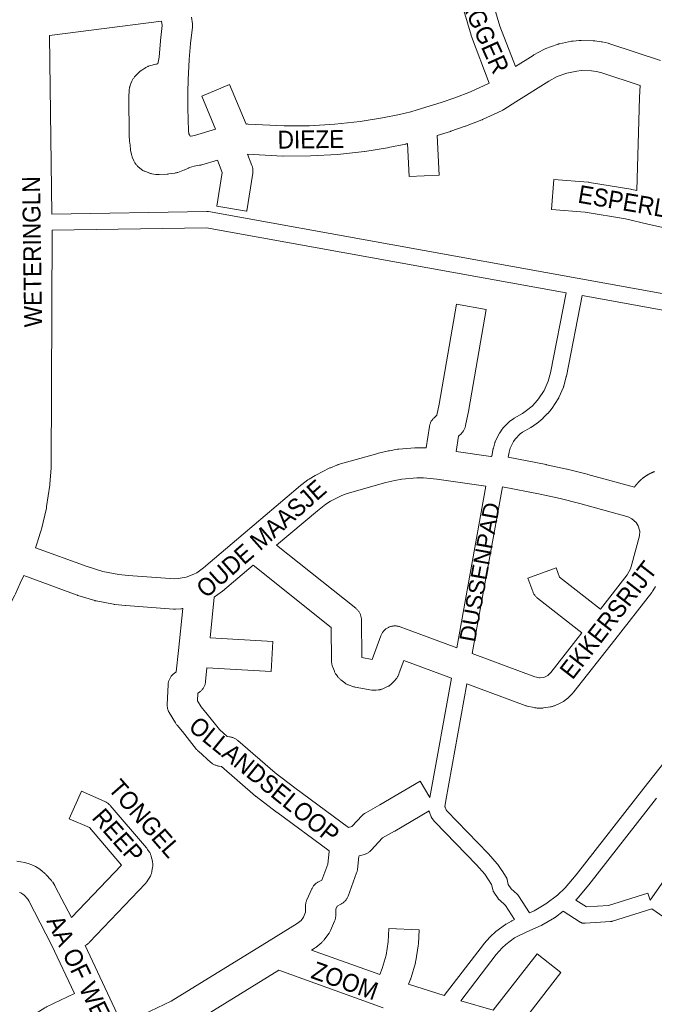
# Model space of a CAD drawing. Header units: metres. Extents: x 123819 to 142731, y 393440 to 405763.
# Tile 82 of 256: x 131004 to 131278, y 395355 to 395780. Entities that reach past the tile are written whole.
import ezdxf
from ezdxf.enums import TextEntityAlignment as Align

# ---------------------------------------------------------------- set-up
doc = ezdxf.new("R2010")
doc.units = ezdxf.units.M
doc.header["$MEASUREMENT"] = 0
for name, color, linetype, lineweight in [('gs-anno-wegen algemeen tekst', 7, 'Continuous', 0), ('gs-knt-aanvullende hoofdweg', 7, 'Continuous', 0), ('gs-knt-fietspaden', 7, 'Continuous', 0), ('gs-knt-wegen algemeen', 7, 'Continuous', 0), ('gs-vlk-plantopografie wegen algemeen', 7, 'Continuous', 0)]:
    doc.layers.add(name, color=color, linetype=linetype, lineweight=lineweight)
doc.styles.add('Style-Arial', font='arial.ttf')

msp = doc.modelspace()

# ---------------------------------------------------------------- linework, layer by layer
at = {"layer": 'gs-knt-aanvullende hoofdweg', "color": 7, "linetype": 'Continuous', "flags": 128}
for points in [[(131065.69, 395779.32), (131017.29, 395773.06)], [(131017.29, 395773.06), (131017.5, 395761.71), (131017.5, 395761.68), (131018.34, 395696.04)], [(131018.41, 395689.02), (131018.01, 395586.83), (131018, 395586.57), (131017.99, 395586.32), (131017.5, 395579.57), (131017.48, 395579.3), (131017.44, 395579.02), (131016.09, 395569.76), (131016.04, 395569.45), (131015.97, 395569.13), (131013.83, 395560.02), (131013.77, 395559.79), (131013.7, 395559.56), (131012.34, 395555.08), (131012.27, 395554.85), (131012.19, 395554.62), (131011.21, 395552.01)], [(131006.22, 395539.98), (131004.61, 395536.78), (131002.68, 395532.15), (131002.53, 395531.81), (131002.37, 395531.49), (130998.99, 395525.19), (130998.86, 395524.95), (130998.81, 395524.87), (130998.79, 395524.83), (130998.76, 395524.79), (130998.71, 395524.71), (130998.56, 395524.47), (130994.5, 395518.59), (130994.32, 395518.34), (130994.12, 395518.09), (130991.85, 395515.33), (130991.72, 395515.17), (130974.62, 395495.48), (130974.59, 395495.46), (130946.68, 395463.61)]]:
    msp.add_lwpolyline(points, dxfattribs=at)
at = {"layer": 'gs-knt-fietspaden', "color": 7, "linetype": 'Continuous', "flags": 128}
for points in [[(131018.34, 395696.04), (131085.25, 395697.13), (131085.42, 395697.13), (131085.59, 395697.12), (131085.76, 395697.1), (131085.93, 395697.07), (131244.92, 395668.34), (131316.61, 395655.37)], [(131240.17, 395662.07), (131085.02, 395690.1), (131018.41, 395689.02)], [(131208.08, 395591.53), (131208.77, 395594.83), (131208.79, 395594.95), (131208.82, 395595.06), (131209.43, 395597.23), (131209.47, 395597.38), (131209.52, 395597.52), (131209.58, 395597.67), (131209.64, 395597.81), (131211.23, 395601.13), (131211.3, 395601.26), (131211.37, 395601.38), (131211.44, 395601.5), (131211.52, 395601.62), (131212.57, 395603.13), (131212.66, 395603.25), (131212.75, 395603.36), (131212.84, 395603.47), (131212.94, 395603.57), (131215.5, 395606.21), (131215.61, 395606.31), (131215.71, 395606.41), (131215.82, 395606.5), (131215.93, 395606.59), (131217.42, 395607.68), (131217.53, 395607.76), (131217.64, 395607.84), (131217.76, 395607.91), (131221.37, 395609.98), (131223.14, 395611.18), (131225.48, 395613.12), (131226.98, 395614.64), (131228.32, 395616.24), (131230.72, 395619.92), (131232.46, 395623.9), (131233.43, 395627.54), (131240.17, 395662.07)], [(131247.07, 395660.82), (131240.3, 395626.07), (131240.27, 395625.96), (131240.25, 395625.84), (131239.17, 395621.82), (131239.13, 395621.7), (131239.09, 395621.57), (131239.05, 395621.45), (131238.99, 395621.32), (131237.03, 395616.84), (131236.97, 395616.71), (131236.91, 395616.58), (131236.84, 395616.46), (131236.76, 395616.34), (131234.09, 395612.23), (131234.01, 395612.11), (131233.93, 395612), (131233.84, 395611.89), (131232.26, 395610.01), (131232.17, 395609.9), (131232.07, 395609.8), (131230.35, 395608.06), (131230.22, 395607.94), (131230.09, 395607.83), (131227.5, 395605.67), (131227.36, 395605.57), (131227.22, 395605.47), (131225.2, 395604.09), (131225.09, 395604.02), (131224.97, 395603.95), (131221.42, 395601.92), (131220.34, 395601.11), (131218.17, 395598.88), (131217.44, 395597.84), (131216.11, 395595.05), (131215.62, 395593.3), (131215.62, 395593.29), (131215.62, 395593.29)], [(131364.99, 395639.48), (131247.07, 395660.82)], [(131215.62, 395593.29), (131215.17, 395591.14)], [(131193.04, 395508.79), (131205.57, 395578.56)], [(131212.67, 395578.36), (131199.72, 395506.31)], [(131224.4, 395394.41), (131226.39, 395395.3), (131231.49, 395398.27), (131236.4, 395402.08), (131239.71, 395405.23), (131244.46, 395410.85), (131273.69, 395448.29), (131273.71, 395448.3), (131316.21, 395502.17)], [(131181.42, 395444.15), (131190.7, 395495.77)], [(131197.38, 395493.29), (131188.33, 395442.91), (131187.93, 395440.2), (131187.95, 395440.02), (131188.38, 395438.92), (131188.74, 395438.45), (131206.58, 395420.03), (131206.65, 395419.96), (131206.72, 395419.88), (131210.46, 395415.54), (131210.56, 395415.42), (131210.66, 395415.3), (131212.5, 395412.73), (131212.57, 395412.64), (131212.63, 395412.55), (131214.3, 395409.87), (131214.39, 395409.73), (131214.47, 395409.58), (131214.54, 395409.43), (131214.6, 395409.28), (131214.66, 395409.12), (131214.71, 395408.97), (131214.75, 395408.81), (131215.25, 395406.66), (131216.45, 395404.85), (131219.05, 395402.46), (131219.16, 395402.36), (131219.26, 395402.25), (131219.36, 395402.14), (131219.45, 395402.02), (131219.54, 395401.9), (131219.62, 395401.78), (131224.4, 395394.41)], [(131279.22, 395443.96), (131249.95, 395406.47), (131249.86, 395406.37), (131244.95, 395400.55), (131244.86, 395400.46), (131244.84, 395400.43), (131244.82, 395400.41), (131244.81, 395400.4), (131244.78, 395400.37), (131244.69, 395400.28), (131244.36, 395399.97)], [(131217.91, 395391.52), (131213.97, 395397.59), (131211.38, 395399.98), (131211.26, 395400.1), (131211.14, 395400.22), (131211.03, 395400.35), (131210.92, 395400.48), (131210.83, 395400.62), (131209.05, 395403.31), (131208.97, 395403.45), (131208.89, 395403.58), (131208.82, 395403.72), (131208.75, 395403.86), (131208.69, 395404), (131208.64, 395404.15), (131208.6, 395404.3), (131208.56, 395404.45), (131208.05, 395406.63), (131206.74, 395408.72), (131205.05, 395411.07), (131201.47, 395415.22), (131183.56, 395433.7), (131183.48, 395433.79), (131183.39, 395433.89), (131183.31, 395433.99), (131182.52, 395435.01), (131182.42, 395435.15), (131182.32, 395435.29), (131182.24, 395435.44), (131182.15, 395435.59), (131182.08, 395435.74), (131182.02, 395435.9), (131181.23, 395437.93), (131181.17, 395438.08), (131181.13, 395438.23), (131181.09, 395438.39), (131181.08, 395438.4)], [(131238.89, 395395.13), (131235.61, 395392.59), (131235.49, 395392.49), (131235.36, 395392.41), (131235.23, 395392.33), (131229.76, 395389.14), (131229.65, 395389.08), (131229.62, 395389.06), (131229.6, 395389.05), (131229.54, 395389.02), (131229.43, 395388.97), (131224.52, 395386.78), (131219.88, 395384.71), (131217.98, 395383.62), (131214.18, 395380.82), (131212.58, 395379.33), (131210.06, 395376.45), (131194.74, 395356.53)], [(131277.15, 395396.18), (131260.15, 395390.84), (131260, 395390.8), (131259.84, 395390.76), (131259.68, 395390.73), (131259.51, 395390.71), (131259.35, 395390.69), (131248.36, 395389.92), (131248.19, 395389.91), (131248.02, 395389.91), (131247.85, 395389.92), (131247.67, 395389.94), (131247.5, 395389.96), (131247.34, 395390), (131247.17, 395390.04), (131247, 395390.09), (131246.84, 395390.15), (131246.68, 395390.22), (131246.53, 395390.29), (131246.38, 395390.37), (131246.23, 395390.46), (131238.89, 395395.13)], [(131187.58, 395358.74), (131204.57, 395380.82), (131204.63, 395380.9), (131204.7, 395380.99), (131207.41, 395384.08), (131207.49, 395384.17), (131207.53, 395384.21), (131207.57, 395384.26), (131207.66, 395384.34), (131209.53, 395386.09), (131209.63, 395386.18), (131209.67, 395386.21), (131209.69, 395386.23), (131209.74, 395386.27), (131209.85, 395386.35), (131213.98, 395389.4), (131214.09, 395389.48), (131214.15, 395389.51), (131214.17, 395389.53), (131214.21, 395389.55), (131214.32, 395389.62), (131216.56, 395390.89), (131216.71, 395390.97), (131216.86, 395391.05), (131217.91, 395391.52)]]:
    msp.add_lwpolyline(points, dxfattribs=at)
msp.add_lwpolyline([(131244.36, 395399.97), (131249.02, 395397), (131258.45, 395397.67), (131275.45, 395403, -0.385041), (131275.46, 395402.99), (131276.45, 395399.85)], format="xyb", dxfattribs=at)
at = {"layer": 'gs-knt-wegen algemeen', "color": 7, "linetype": 'Continuous', "flags": 128}
for points in [[(131207.05, 395752.56), (131199.36, 395772.67), (131199.27, 395772.93), (131199.19, 395773.18), (131192.95, 395794.65), (131192.9, 395794.85), (131192.83, 395795.13)], [(131205.9, 395796.75), (131211.61, 395777.07), (131218.28, 395759.65)], [(131078.61, 395780.96), (131078.95, 395778.18), (131078.99, 395777.88), (131079, 395777.57), (131079, 395777.26), (131078.99, 395776.95), (131078.96, 395776.64), (131078.16, 395769.62), (131077.56, 395762.7), (131077.18, 395753.99), (131076.95, 395748.67), (131076.93, 395741.76), (131077.29, 395731.96), (131077.49, 395730.63), (131077.65, 395730.17), (131077.84, 395729.83)], [(131218.28, 395759.65), (131225.92, 395764.49), (131226.1, 395764.6), (131226.29, 395764.7), (131230.56, 395767.03), (131230.84, 395767.17), (131231.12, 395767.3), (131231.42, 395767.42), (131236.38, 395769.25), (131236.61, 395769.33), (131236.84, 395769.4), (131237.08, 395769.46), (131237.32, 395769.52), (131242.5, 395770.58), (131242.74, 395770.62), (131242.99, 395770.66), (131243.23, 395770.68), (131245.87, 395770.92), (131246.11, 395770.93), (131246.36, 395770.94), (131246.61, 395770.94), (131251.89, 395770.81), (131252.14, 395770.8), (131252.38, 395770.78), (131252.63, 395770.75), (131255.25, 395770.39), (131255.49, 395770.35), (131255.73, 395770.3), (131258.32, 395769.74), (131258.55, 395769.68), (131258.77, 395769.62), (131259, 395769.55), (131280.89, 395762.24)], [(131193.73, 395600.16), (131192.68, 395593.59), (131207.77, 395591.4), (131207.79, 395591.41), (131207.94, 395591.47), (131208.08, 395591.53)], [(131215.17, 395591.14), (131231.63, 395587.88), (131231.77, 395587.85), (131240.5, 395585.91), (131240.65, 395585.88), (131249.33, 395583.74), (131249.51, 395583.69), (131269.63, 395578.13), (131269.65, 395578.16), (131269.83, 395578.41), (131269.89, 395578.5), (131269.96, 395578.59), (131270.03, 395578.68), (131270.09, 395578.77), (131270.16, 395578.85), (131270.23, 395578.94), (131270.29, 395579.03), (131270.36, 395579.11), (131270.43, 395579.2), (131270.5, 395579.28), (131270.57, 395579.37), (131270.64, 395579.45), (131270.71, 395579.54), (131270.78, 395579.62), (131270.86, 395579.7), (131270.93, 395579.78), (131271, 395579.87), (131271.07, 395579.95), (131271.15, 395580.03), (131271.22, 395580.11), (131271.3, 395580.19), (131271.37, 395580.27), (131271.45, 395580.35), (131271.52, 395580.43), (131271.6, 395580.51), (131271.68, 395580.59), (131271.75, 395580.67), (131271.83, 395580.74), (131271.91, 395580.82), (131271.99, 395580.9), (131272.07, 395580.97), (131272.15, 395581.05), (131272.23, 395581.12), (131272.31, 395581.2), (131272.39, 395581.27), (131272.47, 395581.34), (131272.55, 395581.42), (131272.64, 395581.49), (131272.72, 395581.56), (131272.8, 395581.63), (131272.89, 395581.7), (131272.97, 395581.78), (131273.05, 395581.85), (131273.14, 395581.92), (131273.23, 395581.98), (131273.31, 395582.05), (131273.4, 395582.12), (131273.48, 395582.19), (131273.57, 395582.26), (131273.66, 395582.32), (131273.75, 395582.39), (131273.83, 395582.45), (131273.92, 395582.52), (131274.01, 395582.58), (131274.1, 395582.65), (131274.19, 395582.71), (131274.28, 395582.77), (131274.37, 395582.84), (131274.46, 395582.9), (131274.55, 395582.96), (131274.64, 395583.02), (131274.74, 395583.08), (131274.83, 395583.14), (131274.92, 395583.2), (131275.01, 395583.26), (131275.11, 395583.32), (131275.2, 395583.37), (131275.29, 395583.43), (131275.39, 395583.49), (131275.48, 395583.54), (131275.58, 395583.6), (131275.67, 395583.65), (131275.77, 395583.71), (131275.86, 395583.76), (131275.96, 395583.81), (131276.06, 395583.86), (131276.15, 395583.92), (131276.25, 395583.97), (131276.35, 395584.02), (131276.45, 395584.07), (131276.54, 395584.12), (131276.64, 395584.17), (131276.74, 395584.22), (131276.84, 395584.26), (131276.94, 395584.31), (131277.04, 395584.36), (131277.14, 395584.4), (131277.24, 395584.45), (131277.34, 395584.49), (131277.44, 395584.54), (131277.54, 395584.58), (131277.64, 395584.62), (131277.74, 395584.67), (131277.84, 395584.71), (131277.95, 395584.75), (131278.05, 395584.79), (131278.15, 395584.83), (131278.25, 395584.87)], [(131205.57, 395578.56), (131184.46, 395581.62), (131178.65, 395582.14), (131175.71, 395582.14), (131169.31, 395581.61), (131166.35, 395581.1), (131162.34, 395580.14), (131145.77, 395575.43), (131143.48, 395574.54), (131138.58, 395572.07), (131136.5, 395570.75), (131132.88, 395567.99), (131115.31, 395553.07)], [(131115.31, 395553.07), (131149.43, 395525.87), (131149.66, 395525.67), (131149.89, 395525.46), (131150.1, 395525.25), (131150.31, 395525.02), (131150.5, 395524.79), (131150.68, 395524.54), (131150.85, 395524.29), (131151.01, 395524.03), (131151.16, 395523.76), (131151.29, 395523.48), (131151.41, 395523.2), (131151.52, 395522.92), (131151.61, 395522.63), (131151.69, 395522.33), (131151.76, 395522.04), (131151.81, 395521.73), (131151.85, 395521.43), (131151.87, 395521.13), (131151.88, 395520.82), (131152, 395504.59), (131156.48, 395503.79), (131160.24, 395514.01), (131160.35, 395514.29), (131160.48, 395514.58), (131160.62, 395514.85), (131160.78, 395515.12), (131160.94, 395515.39), (131161.12, 395515.64), (131161.31, 395515.88), (131161.51, 395516.12), (131161.73, 395516.34), (131161.95, 395516.56), (131162.19, 395516.76), (131162.43, 395516.96), (131162.68, 395517.14), (131162.94, 395517.31), (131163.21, 395517.46), (131163.49, 395517.6), (131163.77, 395517.73), (131164.06, 395517.85), (131164.35, 395517.95), (131164.65, 395518.04), (131164.95, 395518.12), (131165.25, 395518.18), (131165.56, 395518.22), (131165.87, 395518.25), (131166.18, 395518.27), (131166.49, 395518.27), (131166.8, 395518.25), (131167.11, 395518.22), (131167.42, 395518.18), (131167.72, 395518.12), (131168.02, 395518.05), (131168.32, 395517.96), (131168.61, 395517.86), (131193.04, 395508.79)], [(131105.2, 395544.48), (131092.01, 395533.28), (131091.8, 395533.11), (131091.58, 395532.95), (131088.38, 395530.66)], [(131190.7, 395495.77), (131170.2, 395503.38), (131168.23, 395498.03), (131168.15, 395497.82), (131168.06, 395497.61), (131167.97, 395497.41), (131167.52, 395496.48), (131167.39, 395496.23), (131167.25, 395495.99), (131167.1, 395495.75), (131166.94, 395495.52), (131166.77, 395495.3), (131166.59, 395495.08), (131166.4, 395494.88), (131165.03, 395493.43), (131164.83, 395493.23), (131164.61, 395493.03), (131164.39, 395492.84), (131164.16, 395492.67), (131163.93, 395492.5), (131163.68, 395492.34), (131163.43, 395492.2), (131163.17, 395492.07), (131162.91, 395491.94), (131161.09, 395491.15), (131160.83, 395491.04), (131160.57, 395490.95), (131160.3, 395490.86), (131160.03, 395490.79), (131159.76, 395490.73), (131159.48, 395490.68), (131159.21, 395490.64), (131158.21, 395490.53), (131157.9, 395490.51), (131157.59, 395490.49), (131157.28, 395490.5), (131156.97, 395490.51), (131156.66, 395490.54), (131156.35, 395490.59), (131149.13, 395491.87), (131148.89, 395491.92), (131148.64, 395491.98), (131148.39, 395492.05), (131148.15, 395492.12), (131146.54, 395492.68), (131146.26, 395492.78), (131145.98, 395492.9), (131145.71, 395493.03), (131145.44, 395493.17), (131145.18, 395493.33), (131144.93, 395493.5), (131144.69, 395493.68), (131142.96, 395495.01), (131142.73, 395495.19), (131142.51, 395495.39), (131142.29, 395495.6), (131142.09, 395495.81), (131141.9, 395496.04), (131141.71, 395496.27), (131141.06, 395497.15), (131140.89, 395497.39), (131140.72, 395497.64), (131140.58, 395497.9), (131140.44, 395498.16), (131140.31, 395498.43), (131140.2, 395498.71), (131139.42, 395500.74), (131139.32, 395501.02), (131139.23, 395501.3), (131139.16, 395501.58), (131139.1, 395501.87), (131139.05, 395502.15), (131139.02, 395502.44), (131138.99, 395502.74), (131138.99, 395503.03), (131138.88, 395517.62), (131105.2, 395544.48)], [(131074.79, 395525.8), (131074.77, 395525.79), (131074.48, 395525.75), (131074.2, 395525.71), (131073.92, 395525.69), (131071.64, 395525.56), (131071.37, 395525.55), (131071.09, 395525.56), (131070.82, 395525.57), (131050.28, 395527.03), (131050.04, 395527.05), (131045.49, 395527.54), (131045.22, 395527.57), (131044.95, 395527.62), (131037.5, 395529.07), (131037.28, 395529.12), (131037.06, 395529.17), (131036.84, 395529.23), (131029.58, 395531.46), (131029.42, 395531.51), (131029.26, 395531.57), (131006.22, 395539.98)], [(131278.67, 395535.32), (131277.6, 395533.47), (131277.44, 395533.21), (131277.28, 395532.97), (131277.1, 395532.73), (131261.21, 395512.33), (131261.2, 395512.31), (131243.58, 395489.86), (131243.42, 395489.67), (131243.26, 395489.48), (131243.09, 395489.31), (131241.17, 395487.36), (131240.96, 395487.16), (131240.74, 395486.97), (131240.52, 395486.79), (131240.28, 395486.61), (131239.02, 395485.72), (131238.75, 395485.55), (131238.48, 395485.39), (131238.21, 395485.24), (131237.92, 395485.1), (131235.1, 395483.85), (131234.84, 395483.74), (131234.58, 395483.64), (131234.31, 395483.55), (131234.04, 395483.48), (131233.77, 395483.42), (131233.49, 395483.37), (131230.44, 395482.87), (131230.13, 395482.83), (131229.82, 395482.8), (131229.5, 395482.79), (131229.19, 395482.79), (131227.64, 395482.84), (131227.33, 395482.86), (131227.01, 395482.89), (131226.7, 395482.94), (131226.39, 395483), (131223.38, 395483.7), (131223.11, 395483.77), (131222.84, 395483.85), (131222.57, 395483.94), (131197.38, 395493.29)], [(131137.98, 395421.2), (131115.32, 395437.87), (131115.22, 395437.94), (131106.53, 395444.58), (131106.36, 395444.71), (131106.2, 395444.85), (131091.53, 395457.66), (131090.55, 395457.77), (131090.24, 395457.81), (131089.93, 395457.87), (131089.63, 395457.94), (131089.33, 395458.02), (131089.04, 395458.12), (131088.75, 395458.23), (131088.46, 395458.36), (131088.19, 395458.5), (131087.92, 395458.65), (131087.65, 395458.82), (131087.4, 395459), (131087.15, 395459.18), (131086.92, 395459.39), (131081.55, 395464.17), (131081.35, 395464.36), (131081.16, 395464.56), (131080.97, 395464.76), (131080.79, 395464.98), (131074.66, 395472.7), (131072.34, 395475.42), (131072.15, 395475.65), (131071.97, 395475.89), (131071.8, 395476.14), (131071.65, 395476.4), (131068.98, 395480.85), (131068.83, 395481.12), (131068.7, 395481.4), (131068.57, 395481.68), (131068.46, 395481.97), (131068.37, 395482.26), (131068.29, 395482.56), (131068.22, 395482.86), (131068.17, 395483.16), (131068.13, 395483.47), (131068.11, 395483.78), (131068.1, 395484.09), (131068.11, 395484.4), (131068.47, 395492.85), (131068.49, 395493.15), (131068.53, 395493.45), (131068.58, 395493.75), (131068.64, 395494.05), (131068.72, 395494.35), (131068.81, 395494.64), (131068.91, 395494.93), (131069.03, 395495.21), (131069.16, 395495.48), (131069.3, 395495.75), (131069.46, 395496.01), (131069.63, 395496.27), (131069.8, 395496.52), (131070, 395496.75), (131070.2, 395496.98), (131070.41, 395497.2), (131070.63, 395497.41), (131070.86, 395497.61), (131071.1, 395497.79), (131072, 395498.46), (131072.91, 395507.6), (131072.91, 395507.63), (131074.79, 395525.8)], [(131276.45, 395399.85), (131288.92, 395417.72), (131289.02, 395417.86), (131289.13, 395418.01), (131316.35, 395452.76), (131316.55, 395453), (131316.75, 395453.23), (131320.87, 395457.56), (131321.05, 395457.75), (131321.25, 395457.93), (131321.45, 395458.11), (131321.66, 395458.28), (131321.88, 395458.43), (131322.11, 395458.58), (131325.79, 395460.91), (131326.05, 395461.07), (131326.32, 395461.21), (131326.6, 395461.35), (131326.88, 395461.47), (131327.17, 395461.57), (131327.47, 395461.66), (131336.46, 395464.25), (131342.27, 395466.36)], [(131181.08, 395438.4), (131166.28, 395429.74), (131166.17, 395429.68), (131161.02, 395426.8), (131156.13, 395421.5), (131155.92, 395421.29), (131155.71, 395421.09), (131155.49, 395420.9), (131155.25, 395420.72), (131155.01, 395420.55), (131154.77, 395420.39), (131154.51, 395420.24), (131154.25, 395420.1), (131153.99, 395419.97), (131153.72, 395419.86), (131153.44, 395419.76), (131153.16, 395419.67), (131150.88, 395419.01)], [(131048.73, 395346.27), (131069.83, 395356.34), (131112.06, 395382.36), (131124.21, 395389.84), (131125.83, 395391.18), (131126.89, 395392.61), (131127.77, 395394.69), (131127.77, 395397.43), (131127.78, 395397.74), (131127.8, 395398.04), (131127.84, 395398.34), (131127.89, 395398.64), (131127.95, 395398.94), (131128.03, 395399.24), (131128.12, 395399.53), (131128.22, 395399.82), (131128.34, 395400.1), (131130.42, 395404.73), (131130.56, 395405.01), (131130.71, 395405.29), (131130.87, 395405.56), (131131.05, 395405.82), (131131.24, 395406.07), (131131.44, 395406.32), (131131.65, 395406.55), (131131.87, 395406.77), (131132.1, 395406.99), (131132.35, 395407.19), (131132.6, 395407.37), (131132.86, 395407.55), (131133.13, 395407.71), (131133.41, 395407.86), (131134.78, 395408.56), (131137.32, 395415.42), (131137.94, 395420.94), (131137.98, 395421.2)], [(131003.26, 395416.71), (131004.92, 395416.52), (131006.57, 395416.19), (131008.18, 395415.72), (131009.74, 395415.12), (131011.25, 395414.39), (131012.69, 395413.53), (131014.06, 395412.56), (131015.34, 395411.48), (131015.56, 395411.26), (131015.76, 395411.04), (131018, 395408.56), (131018.19, 395408.34), (131018.37, 395408.11), (131018.54, 395407.87), (131018.7, 395407.63), (131019.58, 395406.2), (131019.7, 395406), (131019.82, 395405.78), (131026.77, 395392.4)], [(131058.72, 395407.1), (131034.61, 395381.75), (131034.4, 395381.53), (131034.18, 395381.33), (131033.95, 395381.14), (131033.71, 395380.96), (131033.46, 395380.79), (131033.21, 395380.63), (131032.94, 395380.48), (131032.72, 395380.37)], [(131028.07, 395359.63), (131018.23, 395380.59), (131008.37, 395399.57), (131007.93, 395400.29), (131006.32, 395402.07), (131005.87, 395402.43), (131005.39, 395402.75), (131004.88, 395403.02), (131004.35, 395403.26)], [(131285.63, 395390.26), (131285.63, 395390.26), (131285.62, 395390.26), (131277.15, 395396.18)], [(131032.72, 395380.37), (131048.73, 395346.27)], [(131161.22, 395353.4), (131116.22, 395369.63), (131076.37, 395345.07), (131076.17, 395344.95), (131075.96, 395344.84), (131075.75, 395344.73), (131054.26, 395334.49)], [(131237.96, 395368.67), (131222.2, 395348.47)], [(131172.15, 395363.6), (131187.58, 395358.74)], [(131004.42, 395345.25), (131004.56, 395345.41), (131004.72, 395345.56), (131004.87, 395345.71), (131007.09, 395347.73), (131007.25, 395347.87), (131007.42, 395348.01), (131009.77, 395349.88), (131009.94, 395350.01), (131010.11, 395350.14), (131010.29, 395350.26), (131015.33, 395353.51), (131015.57, 395353.65), (131015.81, 395353.79), (131016.06, 395353.91), (131028.07, 395359.63)]]:
    msp.add_lwpolyline(points, dxfattribs=at)
for points in [[(131272.08, 395751.45), (131255.21, 395757.09), (131253.21, 395757.52), (131251.2, 395757.8), (131246.65, 395757.92), (131244.75, 395757.75), (131240.42, 395756.86), (131236.36, 395755.36), (131232.7, 395753.37), (131218.52, 395744.4), (131218.51, 395744.4), (131213.33, 395741.13), (131213.09, 395740.98), (131212.84, 395740.85), (131212.59, 395740.72), (131204.17, 395736.83), (131203.97, 395736.74), (131203.77, 395736.66), (131196.8, 395733.99), (131196.59, 395733.91), (131190.47, 395731.8), (131190.27, 395731.73), (131184.61, 395729.99), (131185.46, 395712.82, -0.384634), (131185.45, 395712.81), (131172.47, 395712.17, -0.384633), (131172.46, 395712.18), (131171.75, 395726.43), (131171.24, 395726.31), (131171.05, 395726.26), (131163.4, 395724.72), (131163.16, 395724.68), (131153.36, 395723.09), (131153.19, 395723.07), (131141.55, 395721.8), (131129.85, 395721.13), (131118.13, 395721.06), (131117.92, 395721.07), (131102.79, 395721.87), (131104.64, 395717.03), (131104.75, 395716.74), (131104.84, 395716.44), (131104.91, 395716.14), (131104.97, 395715.83), (131105.02, 395715.53), (131105.05, 395715.22), (131105.07, 395714.91), (131105.07, 395714.6), (131105.06, 395714.29), (131105.03, 395713.98), (131104.99, 395713.67), (131102.38, 395697.35, -0.370911), (131102.37, 395697.34), (131089.53, 395699.4, -0.370914), (131089.52, 395699.41), (131091.86, 395714), (131089.82, 395719.32), (131083.07, 395717.28), (131082.83, 395717.21), (131082.58, 395717.15), (131082.33, 395717.1), (131082.07, 395717.06), (131079.73, 395716.74), (131077.75, 395716.13), (131077.49, 395715.98), (131077.22, 395715.85), (131076.04, 395715.3), (131075.77, 395715.18), (131075.5, 395715.07), (131072.64, 395714.03), (131072.39, 395713.95), (131072.14, 395713.87), (131071.88, 395713.81), (131071.62, 395713.75), (131071.36, 395713.71), (131068.75, 395713.33), (131068.45, 395713.29), (131068.14, 395713.27), (131064.56, 395713.09), (131064.29, 395713.08), (131064.02, 395713.08), (131063.75, 395713.1), (131063.49, 395713.12), (131063.22, 395713.16), (131061.51, 395713.42), (131061.23, 395713.48), (131060.95, 395713.54), (131060.67, 395713.61), (131060.4, 395713.7), (131060.13, 395713.8), (131058.43, 395714.47), (131058.16, 395714.58), (131057.89, 395714.71), (131057.63, 395714.85), (131057.37, 395715.01), (131057.12, 395715.17), (131056.88, 395715.35), (131056.65, 395715.53), (131056.42, 395715.73), (131055.3, 395716.76), (131055.08, 395716.97), (131054.86, 395717.2), (131054.66, 395717.43), (131054.47, 395717.68), (131054.29, 395717.93), (131054.13, 395718.19), (131053.97, 395718.46), (131053.83, 395718.74), (131053.71, 395719.02), (131053.03, 395720.61), (131052.94, 395720.85), (131052.85, 395721.1), (131052.77, 395721.35), (131052.71, 395721.6), (131052.65, 395721.86), (131052.33, 395723.48), (131052.27, 395723.76), (131052.24, 395724.04), (131051.92, 395726.86), (131051.9, 395727.16), (131051.7, 395730.29), (131051.69, 395730.45), (131051.68, 395730.62), (131051.47, 395746.09), (131051.47, 395746.35), (131051.48, 395746.61), (131051.66, 395749.35), (131051.68, 395749.63), (131051.72, 395749.91), (131051.77, 395750.19), (131051.83, 395750.47), (131051.9, 395750.74), (131051.99, 395751.01), (131052.31, 395751.97), (131052.38, 395752.17), (131052.46, 395752.37), (131052.88, 395753.38), (131053, 395753.66), (131053.14, 395753.94), (131053.3, 395754.22), (131053.46, 395754.48), (131053.64, 395754.74), (131053.83, 395754.99), (131054.04, 395755.23), (131054.78, 395756.07), (131054.94, 395756.23), (131055.09, 395756.39), (131055.26, 395756.54), (131056.44, 395757.63), (131056.67, 395757.83), (131056.92, 395758.02), (131057.16, 395758.2), (131058.43, 395759.06), (131058.66, 395759.21), (131058.9, 395759.35), (131059.15, 395759.49), (131059.41, 395759.61), (131059.67, 395759.72), (131059.93, 395759.82), (131060.2, 395759.9), (131060.47, 395759.98), (131063.24, 395760.69), (131063.52, 395760.76), (131063.81, 395760.81), (131064.1, 395760.85), (131064.58, 395763.68), (131065.19, 395770.82), (131065.21, 395771), (131065.94, 395777.35), (131065.69, 395779.32)], [(131077.84, 395729.83), (131078.15, 395729.7), (131078.4, 395729.7), (131079.81, 395729.9), (131088.97, 395732.66), (131083, 395746.85, -0.384636), (131083, 395746.86), (131094.99, 395751.9, -0.384637), (131095, 395751.9), (131102.16, 395734.88), (131102.26, 395734.89), (131102.52, 395734.9), (131102.78, 395734.9), (131103.04, 395734.89), (131118.5, 395734.08), (131129.48, 395734.14), (131140.45, 395734.77), (131151.37, 395735.96), (131160.95, 395737.51), (131168.37, 395739.01), (131173.23, 395740.14), (131175.99, 395740.95), (131186.33, 395744.14), (131192.24, 395746.18), (131198.91, 395748.74), (131206.74, 395752.36), (131207.05, 395752.56)], [(131282.61, 395690.05), (131275.44, 395691.7), (131265.81, 395693.91), (131248.36, 395696.82), (131233.83, 395697.99, -0.384157), (131233.82, 395698), (131234.86, 395710.96, -0.384159), (131234.87, 395710.96), (131249.67, 395709.78), (131249.95, 395709.75), (131250.22, 395709.71), (131268.15, 395706.72), (131268.35, 395706.69), (131268.54, 395706.65), (131270.63, 395706.17), (131271.84, 395746.39), (131271.84, 395746.51), (131272.08, 395751.45)], [(131011.21, 395552.01), (131033.56, 395543.85), (131040.32, 395541.78), (131047.16, 395540.45), (131051.32, 395540.01), (131071.33, 395538.59), (131072.76, 395538.67), (131076.26, 395539.33), (131079.54, 395540.57), (131080.81, 395541.25), (131083.79, 395543.38), (131100.85, 395557.87), (131124.58, 395578.03), (131124.72, 395578.14), (131124.85, 395578.25), (131128.83, 395581.28), (131129.06, 395581.44), (131129.29, 395581.59), (131131.88, 395583.24), (131132.15, 395583.4), (131132.43, 395583.55), (131137.9, 395586.31), (131138.19, 395586.45), (131138.49, 395586.57), (131141.34, 395587.68), (131141.63, 395587.78), (131141.91, 395587.87), (131158.91, 395592.7), (131159.18, 395592.77), (131163.53, 395593.81), (131163.74, 395593.86), (131163.95, 395593.9), (131167.39, 395594.49), (131167.67, 395594.53), (131167.95, 395594.56), (131174.91, 395595.14), (131175.18, 395595.16), (131175.46, 395595.17), (131178.96, 395595.16), (131179.24, 395595.15), (131179.52, 395595.13), (131179.74, 395595.11), (131181.21, 395604.34), (131181.26, 395604.63), (131181.33, 395604.92), (131181.41, 395605.21), (131181.51, 395605.49), (131181.61, 395605.77), (131181.73, 395606.05), (131181.86, 395606.31), (131182, 395606.57), (131182.16, 395606.83), (131182.33, 395607.08), (131182.5, 395607.31), (131182.69, 395607.55), (131182.89, 395607.77), (131183.1, 395607.98), (131184.45, 395609.3), (131185.4, 395614.04), (131192.91, 395657.13, -0.371797), (131192.92, 395657.14), (131205.73, 395654.9, -0.371795), (131205.74, 395654.89), (131198.21, 395611.72), (131198.18, 395611.56), (131196.82, 395604.76), (131196.76, 395604.47), (131196.68, 395604.18), (131196.59, 395603.89), (131196.48, 395603.61), (131196.36, 395603.34), (131196.23, 395603.07), (131196.09, 395602.8), (131195.93, 395602.54), (131195.76, 395602.29), (131195.58, 395602.05), (131195.39, 395601.82), (131195.19, 395601.59), (131194.98, 395601.38), (131193.73, 395600.16)], [(131199.72, 395506.31), (131226.71, 395496.29), (131228.7, 395495.83), (131228.98, 395495.82), (131230.57, 395496.08), (131232.04, 395496.74), (131232.32, 395496.93), (131233.56, 395498.19), (131246.94, 395515.23), (131227.89, 395530.2), (131227.66, 395530.39), (131227.43, 395530.59), (131227.22, 395530.81), (131227.01, 395531.03), (131226.82, 395531.26), (131226.64, 395531.5), (131226.47, 395531.75), (131226.31, 395532.01), (131226.16, 395532.27), (131226.02, 395532.54), (131225.9, 395532.81), (131225.79, 395533.1), (131223.71, 395538.82, -0.355951), (131223.72, 395538.84), (131235.94, 395543.28, -0.355949), (131235.95, 395543.27), (131237.39, 395539.29), (131254.96, 395525.49), (131266.55, 395540.38), (131267.26, 395541.59), (131267.89, 395542.95), (131268.56, 395544.92), (131271.85, 395557.12), (131271.92, 395559.11), (131271.84, 395559.61), (131271.21, 395561.48), (131270.34, 395562.86), (131268.46, 395564.51), (131267.29, 395565.19), (131266.33, 395565.53), (131246.13, 395571.12), (131237.61, 395573.22), (131229.02, 395575.13), (131212.67, 395578.36)], [(131088.38, 395530.66), (131086.56, 395513.08), (131113.63, 395511.57, -0.384732), (131113.64, 395511.56)], [(131113.64, 395511.56), (131112.91, 395498.58, -0.384732), (131112.9, 395498.58), (131085.25, 395500.11), (131084.67, 395494.3), (131084.63, 395493.98), (131084.57, 395493.67), (131084.5, 395493.35), (131084.42, 395493.05), (131084.32, 395492.74), (131084.2, 395492.45), (131084.07, 395492.15), (131083.93, 395491.87), (131083.77, 395491.59), (131083.6, 395491.32), (131083.42, 395491.06), (131083.22, 395490.81), (131083.01, 395490.57), (131082.79, 395490.34), (131082.56, 395490.11), (131082.32, 395489.91), (131082.06, 395489.71), (131081.35, 395489.18), (131081.2, 395485.9), (131082.73, 395483.29), (131084.64, 395481.06), (131084.78, 395480.88), (131090.64, 395473.51), (131094.03, 395470.49), (131094.97, 395470.39), (131095.27, 395470.35), (131095.57, 395470.29), (131095.87, 395470.23), (131096.16, 395470.14), (131096.45, 395470.05), (131096.74, 395469.94), (131097.02, 395469.82), (131097.29, 395469.68), (131097.56, 395469.53), (131097.82, 395469.37), (131098.07, 395469.2), (131098.31, 395469.02), (131098.55, 395468.82), (131114.6, 395454.8), (131123.08, 395448.33), (131146.3, 395431.24), (131147.8, 395431.67), (131152.16, 395436.4), (131152.37, 395436.61), (131152.58, 395436.81), (131152.8, 395437), (131153.03, 395437.18), (131153.27, 395437.35), (131153.51, 395437.51), (131153.77, 395437.66), (131159.76, 395441.01), (131177.26, 395451.25, -0.390862), (131177.28, 395451.24), (131181.42, 395444.15)], [(131026.77, 395392.4), (131048.35, 395415.08), (131034.55, 395431.2), (131025.85, 395435.07, -0.384382), (131025.84, 395435.08), (131031.12, 395446.96, -0.36704), (131031.13, 395446.97), (131041.19, 395442.5), (131041.45, 395442.37), (131041.7, 395442.24), (131041.95, 395442.09), (131042.2, 395441.94), (131042.43, 395441.77), (131042.66, 395441.59), (131042.88, 395441.4), (131043.09, 395441.21), (131043.29, 395441), (131043.49, 395440.78), (131059.12, 395422.52), (131059.31, 395422.29), (131059.48, 395422.06), (131059.64, 395421.82), (131060.37, 395420.7), (131060.53, 395420.44), (131060.68, 395420.17), (131060.82, 395419.89), (131060.94, 395419.6), (131061.05, 395419.31), (131061.14, 395419.02), (131061.23, 395418.72), (131061.7, 395416.79), (131061.76, 395416.5), (131061.81, 395416.22), (131061.85, 395415.93), (131061.88, 395415.64), (131061.89, 395415.35), (131061.89, 395415.06), (131061.87, 395414.77), (131061.84, 395414.49), (131061.81, 395414.2), (131061.49, 395412.24), (131061.44, 395411.95), (131061.37, 395411.67), (131061.29, 395411.39), (131061.2, 395411.12), (131061.1, 395410.84), (131060.99, 395410.58), (131060.86, 395410.32), (131060.73, 395410.06), (131060.58, 395409.81), (131059.52, 395408.13), (131059.38, 395407.91), (131059.23, 395407.7), (131059.07, 395407.49), (131058.9, 395407.29), (131058.72, 395407.1)], [(131150.88, 395419.01), (131150.8, 395418.72), (131150.17, 395413.18), (131150.13, 395412.86), (131150.07, 395412.55), (131150, 395412.24), (131149.91, 395411.94), (131149.81, 395411.64), (131146.1, 395401.65), (131145.99, 395401.37), (131145.87, 395401.09), (131145.73, 395400.82), (131145.58, 395400.56), (131145.42, 395400.3), (131145.24, 395400.06), (131145.06, 395399.82), (131144.86, 395399.59), (131144.66, 395399.36), (131144.44, 395399.15), (131144.21, 395398.95), (131143.98, 395398.76), (131143.73, 395398.58), (131143.48, 395398.41), (131143.22, 395398.26), (131142.95, 395398.11), (131141.36, 395397.3), (131140.79, 395396.03), (131140.79, 395393.37), (131140.78, 395393.08), (131140.77, 395392.79), (131140.73, 395392.5), (131140.69, 395392.21), (131140.63, 395391.93), (131140.56, 395391.65), (131140.48, 395391.37), (131140.38, 395391.09), (131140.27, 395390.82), (131138.57, 395386.8), (131138.44, 395386.52), (131138.3, 395386.25), (131138.14, 395385.98), (131137.98, 395385.71), (131137.8, 395385.46), (131135.8, 395382.78), (131135.61, 395382.54), (131135.41, 395382.3), (131135.19, 395382.08), (131134.97, 395381.86), (131134.74, 395381.66), (131132.16, 395379.53), (131131.93, 395379.34), (131131.68, 395379.16), (131131.43, 395379), (131130.39, 395378.36), (131159.78, 395367.76), (131160.87, 395370.42), (131162.52, 395376.13), (131163.47, 395381.98), (131163.74, 395387.73, -0.384985), (131163.75, 395387.74), (131176.74, 395387.13, -0.384985), (131176.75, 395387.12), (131176.46, 395381), (131176.45, 395380.75), (131176.42, 395380.51), (131176.38, 395380.26), (131175.31, 395373.66), (131175.26, 395373.4), (131175.21, 395373.15), (131175.14, 395372.9), (131173.28, 395366.47), (131173.21, 395366.24), (131173.14, 395366.02), (131173.05, 395365.8), (131172.15, 395363.6)], [(131194.74, 395356.53), (131208.76, 395352.42), (131227.7, 395376.68, -0.38477), (131227.72, 395376.68), (131237.96, 395368.69), (131237.96, 395368.68, -0.400027), (131237.97, 395368.67), (131237.96, 395368.67)]]:
    msp.add_lwpolyline(points, format="xyb", dxfattribs=at)
at = {"layer": 'gs-vlk-plantopografie wegen algemeen', "color": 7, "linetype": 'Continuous', "flags": 128}
for points in [[(131018.34, 395696.04), (131085.25, 395697.13), (131085.42, 395697.13), (131085.59, 395697.12), (131085.76, 395697.1), (131085.93, 395697.07), (131244.92, 395668.34), (131316.61, 395655.37)], [(131240.17, 395662.07), (131085.02, 395690.1), (131018.41, 395689.02)], [(131364.99, 395639.48), (131247.07, 395660.82)], [(131224.4, 395394.41), (131226.39, 395395.3), (131231.49, 395398.27), (131236.4, 395402.08), (131239.71, 395405.23), (131244.46, 395410.85), (131273.69, 395448.29), (131273.71, 395448.3), (131316.21, 395502.17)], [(131279.22, 395443.96), (131249.95, 395406.47), (131249.86, 395406.37), (131244.95, 395400.55), (131244.86, 395400.46), (131244.84, 395400.43), (131244.82, 395400.41), (131244.81, 395400.4), (131244.78, 395400.37), (131244.69, 395400.28), (131244.36, 395399.97)], [(131238.89, 395395.13), (131235.61, 395392.59), (131235.49, 395392.49), (131235.36, 395392.41), (131235.23, 395392.33), (131229.76, 395389.14), (131229.65, 395389.08), (131229.62, 395389.06), (131229.6, 395389.05), (131229.54, 395389.02), (131229.43, 395388.97), (131224.52, 395386.78), (131219.88, 395384.71), (131217.98, 395383.62), (131214.18, 395380.82), (131212.58, 395379.33), (131210.06, 395376.45), (131194.74, 395356.53)], [(131187.58, 395358.74), (131204.57, 395380.82), (131204.63, 395380.9), (131204.7, 395380.99), (131207.41, 395384.08), (131207.49, 395384.17), (131207.53, 395384.21), (131207.57, 395384.26), (131207.66, 395384.34), (131209.53, 395386.09), (131209.63, 395386.18), (131209.67, 395386.21), (131209.69, 395386.23), (131209.74, 395386.27), (131209.85, 395386.35), (131213.98, 395389.4), (131214.09, 395389.48), (131214.15, 395389.51), (131214.17, 395389.53), (131214.21, 395389.55), (131214.32, 395389.62), (131216.56, 395390.89), (131216.71, 395390.97), (131216.86, 395391.05), (131217.91, 395391.52)]]:
    msp.add_lwpolyline(points, dxfattribs=at)

# ---------------------------------------------------------------- texts
at = {"layer": 'gs-anno-wegen algemeen tekst', "color": 7, "style": 'Style-Arial', "width": 0.909091}
for s, rotation, p in [('AGGER', 294.2566, (131205.18, 395773.51)), ('DIEZE', 0.6265, (131130.11, 395728.28)), ('WETERINGLN', 90.8178, (131009.81, 395679.75)), ('ESPERLOOP', 350.275, (131275.27, 395699.72)), ('OUDE MAASJE', 41.4457, (131108.64, 395555.98)), ('EKKERSRIJT', 52.1696, (131258.38, 395520.87)), ('OLLANDSELOOP', 320.9128, (131109.99, 395451.79)), ('TONGEL', 311.1636, (131058.36, 395435.18)), ('REEP', 311.1636, (131046.88, 395427.77)), ('AA OF WEERIJS', 295.872, (131035.79, 395358.67)), ('  ZOOM', 340.4006, (131142.21, 395366.05))]:
    msp.add_text(s, height=7.7, rotation=rotation, dxfattribs=at).set_placement(p, align=Align.MIDDLE_CENTER)
at = {"layer": 'gs-anno-wegen algemeen tekst', "color": 7, "style": 'Style-Arial'}
msp.add_text('DUSSENPAD', height=7, rotation=79.7499, dxfattribs=at).set_placement((131202.88, 395541.51), align=Align.MIDDLE_CENTER)

doc.saveas('drawing.dxf')
